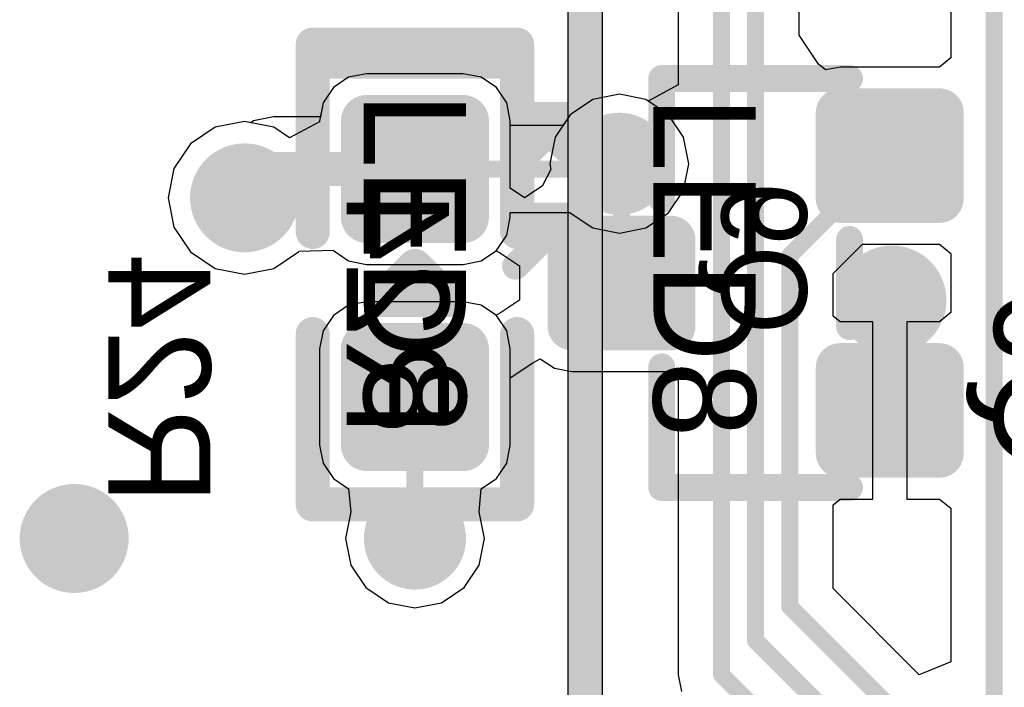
# Model space of a CAD drawing. Header units: millimetres. Extents: x 1.4 to 10.4, y 0 to 10.9.
# Tile 14 of 177: x 3.034 to 3.323, y 3.081 to 3.277. Entities that reach past the tile are written whole.
import ezdxf

# ---------------------------------------------------------------- set-up
doc = ezdxf.new("R2010")
doc.units = ezdxf.units.MM
doc.header["$MEASUREMENT"] = 0
for name, color, linetype in [('BottomLayer', 5, 'Continuous'), ('BottomOverlay', 54, 'Continuous'), ('BottomPaste', 16, 'Continuous'), ('BottomSolder', 6, 'Continuous'), ('DrillDrawing', 1, 'Continuous'), ('DrillGuide', 244, 'Continuous'), ('InternalPlane1', 76, 'Continuous'), ('InternalPlane2', 16, 'Continuous'), ('Mechanical31', 56, 'Continuous'), ('Mechanical32', 56, 'Continuous'), ('MultiLayer', 9, 'Continuous'), ('TopLayer', 1, 'Continuous'), ('TopOverlay', 2, 'Continuous'), ('TopPaste', 8, 'Continuous'), ('TopSolder', 216, 'Continuous')]:
    doc.layers.add(name, color=color, linetype=linetype)

msp = doc.modelspace()

# ---------------------------------------------------------------- linework, layer by layer
at = {"layer": 'BottomLayer'}
for p, q in [((3.2272551, 3.3473052), (3.2272551, 3.2581311)), ((3.3072551, 3.3088697), (3.3072551, 3.2661303)), ((3.2627449, 3.2727546), (3.2627449, 3.3022454)), ((3.268462, 3.2641983), (3.2627449, 3.2727546)), ((3.3072551, 3.2661303), (3.3039369, 3.2634072)), ((3.2704751, 3.2625462), (3.268462, 3.2641983)), ((3.2748032, 3.2634072), (3.2704751, 3.2625462)), ((3.3039369, 3.2634072), (3.2748032, 3.2634072)), ((3.1305423, 3.2603951), (3.1260624, 3.2574018)), ((3.1358266, 3.2614462), (3.1305423, 3.2603951)), ((3.164173, 3.2614462), (3.1358266, 3.2614462)), ((3.1694573, 3.2603951), (3.164173, 3.2614462)), ((3.1739372, 3.2574018), (3.1694573, 3.2603951)), ((3.1260624, 3.2574018), (3.1230691, 3.2529219)), ((3.1769305, 3.2529219), (3.1739372, 3.2574018)), ((3.2272551, 3.2581311), (3.2184358, 3.2534172)), ((3.21, 3.2553918), (3.2021964, 3.2538396)), ((3.2178036, 3.2538396), (3.21, 3.2553918)), ((3.1230691, 3.2529219), (3.1222409, 3.2487583)), ((3.1779816, 3.2476376), (3.1769305, 3.2529219)), ((3.2021964, 3.2538396), (3.1955808, 3.2494192)), ((3.2184358, 3.2534172), (3.2178036, 3.2538396)), ((3.1084644, 3.2487583), (3.1026117, 3.2475941)), ((3.1222409, 3.2487583), (3.1084644, 3.2487583)), ((3.1955808, 3.2494192), (3.1911604, 3.2428036)), ((3.091416, 3.2457235), (3.0841389, 3.2408611)), ((3.1, 3.247431), (3.091416, 3.2457235)), ((3.1018245, 3.2470681), (3.1, 3.247431)), ((3.1026117, 3.2475941), (3.1018245, 3.2470681)), ((3.1779816, 3.2278258), (3.1779816, 3.2476376)), ((3.1911604, 3.2428036), (3.1896082, 3.235)), ((3.0841389, 3.2408611), (3.0792765, 3.233584)), ((3.1896082, 3.235), (3.1899384, 3.23334)), ((3.0792765, 3.233584), (3.077569, 3.225)), ((3.1899384, 3.23334), (3.18734, 3.2284785)), ((3.18734, 3.2284785), (3.1821724, 3.2250256)), ((3.1821724, 3.2250256), (3.1779816, 3.2278258)), ((3.077569, 3.225), (3.0792765, 3.216416)), ((3.0792765, 3.216416), (3.0841389, 3.2091389)), ((3.2727449, 3.2027524), (3.2813885, 3.211396)), ((3.2813885, 3.211396), (3.3039369, 3.211396)), ((3.3039369, 3.211396), (3.3072551, 3.2086729)), ((3.0841389, 3.2091389), (3.091416, 3.2042765)), ((3.108584, 3.2042765), (3.1158611, 3.2091389)), ((3.1158611, 3.2091389), (3.1159704, 3.2093025)), ((3.1159704, 3.2093025), (3.1259643, 3.2096536)), ((3.1259643, 3.2096536), (3.1260623, 3.2095271)), ((3.1260623, 3.2095271), (3.1260623, 3.2095271)), ((3.1260623, 3.2095271), (3.1260625, 3.2095268)), ((3.1260625, 3.2095268), (3.1260625, 3.2095269)), ((3.1260625, 3.2095269), (3.1305423, 3.2065337)), ((3.1694573, 3.2065337), (3.1738366, 3.2094598)), ((3.1738366, 3.2094598), (3.1748422, 3.2089222)), ((3.1748422, 3.2089222), (3.1807126, 3.2049998)), ((3.3072551, 3.2086729), (3.3072551, 3.1913271)), ((3.1305423, 3.2065337), (3.1358266, 3.2054826)), ((3.1358266, 3.2054826), (3.164173, 3.2054826)), ((3.164173, 3.2054826), (3.1694573, 3.2065337)), ((3.1807126, 3.2049998), (3.1807126, 3.1949998)), ((3.091416, 3.2042765), (3.1, 3.202569)), ((3.1, 3.202569), (3.108584, 3.2042765)), ((3.2727449, 3.1902932), (3.2727449, 3.2027524)), ((3.1305423, 3.1934659), (3.1260624, 3.1904726)), ((3.1358266, 3.194517), (3.1305423, 3.1934659)), ((3.164173, 3.194517), (3.1358266, 3.194517)), ((3.1694573, 3.1934659), (3.164173, 3.194517)), ((3.1738366, 3.1905398), (3.1694573, 3.1934659)), ((3.1807126, 3.1949998), (3.1748422, 3.1910774)), ((3.1260624, 3.1904726), (3.1230691, 3.1859927)), ((3.1748422, 3.1910774), (3.1738366, 3.1905398)), ((3.3072551, 3.1913271), (3.3039369, 3.188604)), ((3.2748033, 3.188604), (3.2727449, 3.1902932)), ((3.2843701, 3.188604), (3.2748033, 3.188604)), ((3.2843701, 3.1625984), (3.2843701, 3.188604)), ((3.3039369, 3.188604), (3.2943701, 3.188604)), ((3.2943701, 3.188604), (3.2943701, 3.1625984)), ((3.1230691, 3.1859927), (3.122018, 3.1807084)), ((3.122018, 3.1807084), (3.122018, 3.152362)), ((3.1779816, 3.1721742), (3.1846203, 3.17661)), ((3.1846203, 3.17661), (3.1868009, 3.1777755)), ((3.1868009, 3.1777755), (3.1909323, 3.175015)), ((3.1909323, 3.175015), (3.196063, 3.1739944)), ((3.196063, 3.1739944), (3.2251967, 3.1739944)), ((3.2251967, 3.1739944), (3.2272551, 3.1723052)), ((3.1779816, 3.152362), (3.1779816, 3.1721742)), ((3.2272551, 3.1723052), (3.2272551, 3.0850001)), ((3.2843701, 3.1365928), (3.2843701, 3.1625984)), ((3.2943701, 3.1625984), (3.2943701, 3.1365928)), ((3.122018, 3.152362), (3.1230691, 3.1470777)), ((3.1769305, 3.1470777), (3.1779816, 3.152362)), ((3.1230691, 3.1470777), (3.1260624, 3.1425978)), ((3.1739372, 3.1425978), (3.1769305, 3.1470777)), ((3.1260624, 3.1425978), (3.1305422, 3.1396045)), ((3.1694574, 3.1396045), (3.1739372, 3.1425978)), ((3.1305422, 3.1396045), (3.1305422, 3.1396045)), ((3.1305422, 3.1396045), (3.1305422, 3.1396045)), ((3.1305422, 3.1396045), (3.1311604, 3.1328036)), ((3.1688396, 3.1328036), (3.1694574, 3.1396045)), ((3.1694574, 3.1396045), (3.1694574, 3.1396045)), ((3.1694574, 3.1396045), (3.1694574, 3.1396045)), ((3.2727449, 3.1349036), (3.2748033, 3.1365928)), ((3.2748033, 3.1365928), (3.2843701, 3.1365928)), ((3.2943701, 3.1365928), (3.3039369, 3.1365928)), ((3.3039369, 3.1365928), (3.3072551, 3.1338697)), ((3.1311604, 3.1328034), (3.1296082, 3.125)), ((3.1311604, 3.1328036), (3.1311603, 3.1328035)), ((3.1311603, 3.1328035), (3.1311604, 3.1328034)), ((3.1688397, 3.1328035), (3.1688396, 3.1328036)), ((3.1688396, 3.1328034), (3.1688397, 3.1328035)), ((3.1703918, 3.125), (3.1688396, 3.1328034)), ((3.2727449, 3.1102791), (3.2727449, 3.1349036)), ((3.3072551, 3.1338697), (3.3072551, 3.0888346)), ((3.1296082, 3.125), (3.1311604, 3.1171964)), ((3.1688396, 3.1171964), (3.1703918, 3.125)), ((3.1311604, 3.1171964), (3.1355808, 3.1105808)), ((3.1644192, 3.1105808), (3.1688396, 3.1171964)), ((3.1355808, 3.1105808), (3.1421964, 3.1061604)), ((3.1578036, 3.1061604), (3.1644192, 3.1105808)), ((3.2980163, 3.0850077), (3.2727449, 3.1102791)), ((3.1421964, 3.1061604), (3.15, 3.1046082)), ((3.15, 3.1046082), (3.1578036, 3.1061604)), ((3.3072551, 3.0888346), (3.2980163, 3.0850077)), ((3.2272551, 3.0850001), (3.227255, 3.085)), ((3.227255, 3.085), (3.2272551, 3.085)), ((3.2272551, 3.085), (3.2282252, 3.0801227))]:
    msp.add_line(p, q, dxfattribs=at)
for points, const_width in [([(3.24, 3.085), (3.24, 4.4130315)], 0.005), ([(3.25, 3.095), (3.25, 4.2480315)], 0.005), ([(3.32, 3.065), (3.32, 3.3817717)], 0.005), ([(3.26, 3.2080315), (3.2893701, 3.2374016)], 0.005), ([(3.1, 3.225), (3.1084644, 3.2334644)], 0.01), ([(3.1084644, 3.2334644), (3.1499998, 3.2334644)], 0.01), ([(3.21, 3.235), (3.2106299, 3.2343701)], 0.005), ([(3.2106299, 3.2), (3.2106299, 3.2343701)], 0.005), ([(3.26, 3.105), (3.26, 3.2080315)], 0.005), ([(3.2893701, 3.1943701), (3.29, 3.195)], 0.005), ([(3.2893701, 3.1625984), (3.2893701, 3.1943701)], 0.005), ([(3.1499998, 3.1250002), (3.1499998, 3.1665352)], 0.005), ([(3.1499998, 3.1250002), (3.15, 3.125)], 0.005), ([(3.26, 3.105), (3.34, 3.025)], 0.005), ([(3.25, 3.095), (3.33, 3.015)], 0.005), ([(3.24, 3.085), (3.32, 3.005)], 0.005)]:
    msp.add_lwpolyline(points, dxfattribs=dict(at, const_width=const_width))
for points, const_width in [([(3.134055, 3.2476376, 1), (3.1375982, 3.2476376, 1)], 0.0035433), ([(3.1624014, 3.2476376, 1), (3.1659446, 3.2476376, 1)], 0.0035433), ([(3.2732284, 3.25, 1), (3.276378, 3.25, 1)], 0.0031496), ([(3.3023622, 3.25, 1), (3.3055118, 3.25, 1)], 0.0031496), ([(3.205, 3.235, 1), (3.215, 3.235, 1)], 0.01), ([(3.2881201, 3.2374016, 1), (3.2906201, 3.2374016, 1)], 0.0025), ([(3.094, 3.225, 1), (3.106, 3.225, 1)], 0.012), ([(3.1059644, 3.2334644, 1), (3.1109644, 3.2334644, 1)], 0.005), ([(3.1059644, 3.2334644, 1), (3.1109644, 3.2334644, 1)], 0.005), ([(3.1474998, 3.2334644, 1), (3.1524998, 3.2334644, 1)], 0.005), ([(3.20875, 3.235, 1), (3.21125, 3.235, 1)], 0.0025), ([(3.2093799, 3.2343701, 1), (3.2118799, 3.2343701, 1)], 0.0025), ([(3.2093799, 3.2343701, 1), (3.2118799, 3.2343701, 1)], 0.0025), ([(3.0975, 3.225, 1), (3.1025, 3.225, 1)], 0.005), ([(3.2732284, 3.2248032, 1), (3.276378, 3.2248032, 1)], 0.0031496), ([(3.3023622, 3.2248032, 1), (3.3055118, 3.2248032, 1)], 0.0031496), ([(3.134055, 3.2192912, 1), (3.1375982, 3.2192912, 1)], 0.0035433), ([(3.1624014, 3.2192912, 1), (3.1659446, 3.2192912, 1)], 0.0035433), ([(3.1944882, 3.2125984, 1), (3.1976378, 3.2125984, 1)], 0.0031496), ([(3.223622, 3.2125984, 1), (3.2267716, 3.2125984, 1)], 0.0031496), ([(3.25875, 3.2080315, 1), (3.26125, 3.2080315, 1)], 0.0025), ([(3.25875, 3.2080315, 1), (3.26125, 3.2080315, 1)], 0.0025), ([(3.284, 3.195, 1), (3.296, 3.195, 1)], 0.012), ([(3.2093799, 3.2, 1), (3.2118799, 3.2, 1)], 0.0025), ([(3.2881201, 3.1943701, 1), (3.2906201, 3.1943701, 1)], 0.0025), ([(3.2881201, 3.1943701, 1), (3.2906201, 3.1943701, 1)], 0.0025), ([(3.28875, 3.195, 1), (3.29125, 3.195, 1)], 0.0025), ([(3.1944882, 3.1874016, 1), (3.1976378, 3.1874016, 1)], 0.0031496), ([(3.223622, 3.1874016, 1), (3.2267716, 3.1874016, 1)], 0.0031496), ([(3.134055, 3.1807084, 1), (3.1375982, 3.1807084, 1)], 0.0035433), ([(3.1624014, 3.1807084, 1), (3.1659446, 3.1807084, 1)], 0.0035433), ([(3.2732284, 3.1751968, 1), (3.276378, 3.1751968, 1)], 0.0031496), ([(3.3023622, 3.1751968, 1), (3.3055118, 3.1751968, 1)], 0.0031496), ([(3.1487498, 3.1665352, 1), (3.1512498, 3.1665352, 1)], 0.0025), ([(3.2881201, 3.1625984, 1), (3.2906201, 3.1625984, 1)], 0.0025), ([(3.134055, 3.152362, 1), (3.1375982, 3.152362, 1)], 0.0035433), ([(3.1624014, 3.152362, 1), (3.1659446, 3.152362, 1)], 0.0035433), ([(3.2732284, 3.15, 1), (3.276378, 3.15, 1)], 0.0031496), ([(3.3023622, 3.15, 1), (3.3055118, 3.15, 1)], 0.0031496), ([(3.044, 3.125, 1), (3.056, 3.125, 1)], 0.012), ([(3.145, 3.125, 1), (3.155, 3.125, 1)], 0.01), ([(3.1487498, 3.1250002, 1), (3.1512498, 3.1250002, 1)], 0.0025), ([(3.1487498, 3.1250002, 1), (3.1512498, 3.1250002, 1)], 0.0025), ([(3.14875, 3.125, 1), (3.15125, 3.125, 1)], 0.0025), ([(3.25875, 3.105, 1), (3.26125, 3.105, 1)], 0.0025), ([(3.25875, 3.105, 1), (3.26125, 3.105, 1)], 0.0025), ([(3.24875, 3.095, 1), (3.25125, 3.095, 1)], 0.0025), ([(3.24875, 3.095, 1), (3.25125, 3.095, 1)], 0.0025), ([(3.23875, 3.085, 1), (3.24125, 3.085, 1)], 0.0025), ([(3.23875, 3.085, 1), (3.24125, 3.085, 1)], 0.0025)]:
    msp.add_lwpolyline(points, format="xyb", close=True, dxfattribs=dict(at, const_width=const_width))
for points in [[(3.164173, 3.2157479), (3.164173, 3.2511809), (3.1358266, 3.2157479), (3.1358266, 3.2511809)], [(3.303937, 3.2216536), (3.303937, 3.2531496), (3.2748032, 3.2216536), (3.2748032, 3.2531496)], [(3.3070866, 3.2248032), (3.3070866, 3.25), (3.2716536, 3.2248032), (3.2716536, 3.25)], [(3.1677163, 3.2192912), (3.1677163, 3.2476376), (3.1322833, 3.2192912), (3.1322833, 3.2476376)], [(3.2251968, 3.184252), (3.2251968, 3.215748), (3.196063, 3.184252), (3.196063, 3.215748)], [(3.2283464, 3.1874016), (3.2283464, 3.2125984), (3.1929134, 3.1874016), (3.1929134, 3.2125984)], [(3.164173, 3.1488187), (3.164173, 3.1842517), (3.1358266, 3.1488187), (3.1358266, 3.1842517)], [(3.1677163, 3.152362), (3.1677163, 3.1807084), (3.1322833, 3.152362), (3.1322833, 3.1807084)], [(3.303937, 3.1468504), (3.303937, 3.1783464), (3.2748032, 3.1468504), (3.2748032, 3.1783464)], [(3.3070866, 3.15), (3.3070866, 3.1751968), (3.2716536, 3.15), (3.2716536, 3.1751968)]]:
    msp.add_solid(points, dxfattribs=at)
at = {"layer": 'BottomOverlay'}
for points, const_width in [([(3.1199998, 3.2149998), (3.1199998, 3.2649998)], 0.01), ([(3.1199998, 3.2649998), (3.1799998, 3.2649998)], 0.01), ([(3.1799998, 3.2149998), (3.1799998, 3.2649998)], 0.01), ([(3.2224409, 3.2246063), (3.2224409, 3.2600394)], 0.007874), ([(3.2224409, 3.2600394), (3.2775591, 3.2600394)], 0.007874), ([(3.2775591, 3.1872047), (3.2775591, 3.2127953)], 0.007874), ([(3.1199998, 3.1349998), (3.1199998, 3.1849998)], 0.01), ([(3.1799998, 3.1349998), (3.1799998, 3.1849998)], 0.01), ([(3.2224409, 3.1399606), (3.2224409, 3.1753937)], 0.007874), ([(3.2224409, 3.1399606), (3.2775591, 3.1399606)], 0.007874), ([(3.1199998, 3.1349998), (3.1799998, 3.1349998)], 0.01)]:
    msp.add_lwpolyline(points, dxfattribs=dict(at, const_width=const_width))
for points, const_width in [([(3.1174998, 3.2649998, 1), (3.1224998, 3.2649998, 1)], 0.005), ([(3.1174998, 3.2649998, 1), (3.1224998, 3.2649998, 1)], 0.005), ([(3.1774998, 3.2649998, 1), (3.1824998, 3.2649998, 1)], 0.005), ([(3.1774998, 3.2649998, 1), (3.1824998, 3.2649998, 1)], 0.005), ([(3.2204724, 3.2600394, 1), (3.2244094, 3.2600394, 1)], 0.003937), ([(3.2204724, 3.2600394, 1), (3.2244094, 3.2600394, 1)], 0.003937), ([(3.2755906, 3.2600394, 1), (3.2795276, 3.2600394, 1)], 0.003937), ([(3.2204724, 3.2246063, 1), (3.2244094, 3.2246063, 1)], 0.003937), ([(3.1174998, 3.2149998, 1), (3.1224998, 3.2149998, 1)], 0.005), ([(3.1774998, 3.2149998, 1), (3.1824998, 3.2149998, 1)], 0.005), ([(3.2755906, 3.2127953, 1), (3.2795276, 3.2127953, 1)], 0.003937), ([(3.2755906, 3.1872047, 1), (3.2795276, 3.1872047, 1)], 0.003937), ([(3.1174998, 3.1849998, 1), (3.1224998, 3.1849998, 1)], 0.005), ([(3.1774998, 3.1849998, 1), (3.1824998, 3.1849998, 1)], 0.005), ([(3.2204724, 3.1753937, 1), (3.2244094, 3.1753937, 1)], 0.003937), ([(3.2204724, 3.1399606, 1), (3.2244094, 3.1399606, 1)], 0.003937), ([(3.2204724, 3.1399606, 1), (3.2244094, 3.1399606, 1)], 0.003937), ([(3.2755906, 3.1399606, 1), (3.2795276, 3.1399606, 1)], 0.003937), ([(3.1174998, 3.1349998, 1), (3.1224998, 3.1349998, 1)], 0.005), ([(3.1174998, 3.1349998, 1), (3.1224998, 3.1349998, 1)], 0.005), ([(3.1774998, 3.1349998, 1), (3.1824998, 3.1349998, 1)], 0.005), ([(3.1774998, 3.1349998, 1), (3.1824998, 3.1349998, 1)], 0.005)]:
    msp.add_lwpolyline(points, format="xyb", close=True, dxfattribs=dict(at, const_width=const_width))
at = {"layer": 'BottomPaste'}
for points, const_width in [([(3.134055, 3.2476376, 1), (3.1375982, 3.2476376, 1)], 0.0035433), ([(3.1624014, 3.2476376, 1), (3.1659446, 3.2476376, 1)], 0.0035433), ([(3.2732284, 3.25, 1), (3.276378, 3.25, 1)], 0.0031496), ([(3.3023622, 3.25, 1), (3.3055118, 3.25, 1)], 0.0031496), ([(3.2732284, 3.2248032, 1), (3.276378, 3.2248032, 1)], 0.0031496), ([(3.3023622, 3.2248032, 1), (3.3055118, 3.2248032, 1)], 0.0031496), ([(3.134055, 3.2192912, 1), (3.1375982, 3.2192912, 1)], 0.0035433), ([(3.1624014, 3.2192912, 1), (3.1659446, 3.2192912, 1)], 0.0035433), ([(3.1944882, 3.2125984, 1), (3.1976378, 3.2125984, 1)], 0.0031496), ([(3.223622, 3.2125984, 1), (3.2267716, 3.2125984, 1)], 0.0031496), ([(3.1944882, 3.1874016, 1), (3.1976378, 3.1874016, 1)], 0.0031496), ([(3.223622, 3.1874016, 1), (3.2267716, 3.1874016, 1)], 0.0031496), ([(3.134055, 3.1807084, 1), (3.1375982, 3.1807084, 1)], 0.0035433), ([(3.1624014, 3.1807084, 1), (3.1659446, 3.1807084, 1)], 0.0035433), ([(3.2732284, 3.1751968, 1), (3.276378, 3.1751968, 1)], 0.0031496), ([(3.3023622, 3.1751968, 1), (3.3055118, 3.1751968, 1)], 0.0031496), ([(3.134055, 3.152362, 1), (3.1375982, 3.152362, 1)], 0.0035433), ([(3.1624014, 3.152362, 1), (3.1659446, 3.152362, 1)], 0.0035433), ([(3.2732284, 3.15, 1), (3.276378, 3.15, 1)], 0.0031496), ([(3.3023622, 3.15, 1), (3.3055118, 3.15, 1)], 0.0031496)]:
    msp.add_lwpolyline(points, format="xyb", close=True, dxfattribs=dict(at, const_width=const_width))
for points in [[(3.164173, 3.2157479), (3.164173, 3.2511809), (3.1358266, 3.2157479), (3.1358266, 3.2511809)], [(3.303937, 3.2216536), (3.303937, 3.2531496), (3.2748032, 3.2216536), (3.2748032, 3.2531496)], [(3.3070866, 3.2248032), (3.3070866, 3.25), (3.2716536, 3.2248032), (3.2716536, 3.25)], [(3.1677163, 3.2192912), (3.1677163, 3.2476376), (3.1322833, 3.2192912), (3.1322833, 3.2476376)], [(3.2251968, 3.184252), (3.2251968, 3.215748), (3.196063, 3.184252), (3.196063, 3.215748)], [(3.2283464, 3.1874016), (3.2283464, 3.2125984), (3.1929134, 3.1874016), (3.1929134, 3.2125984)], [(3.164173, 3.1488187), (3.164173, 3.1842517), (3.1358266, 3.1488187), (3.1358266, 3.1842517)], [(3.1677163, 3.152362), (3.1677163, 3.1807084), (3.1322833, 3.152362), (3.1322833, 3.1807084)], [(3.303937, 3.1468504), (3.303937, 3.1783464), (3.2748032, 3.1468504), (3.2748032, 3.1783464)], [(3.3070866, 3.15), (3.3070866, 3.1751968), (3.2716536, 3.15), (3.2716536, 3.1751968)]]:
    msp.add_solid(points, dxfattribs=at)
at = {"layer": 'BottomSolder'}
for points, const_width in [([(3.2712284, 3.25, 1), (3.278378, 3.25, 1)], 0.0071496), ([(3.3003622, 3.25, 1), (3.3075118, 3.25, 1)], 0.0071496), ([(3.132055, 3.2476376, 1), (3.1395982, 3.2476376, 1)], 0.0075433), ([(3.1604014, 3.2476376, 1), (3.1679446, 3.2476376, 1)], 0.0075433), ([(3.2712284, 3.2248032, 1), (3.278378, 3.2248032, 1)], 0.0071496), ([(3.3003622, 3.2248032, 1), (3.3075118, 3.2248032, 1)], 0.0071496), ([(3.132055, 3.2192912, 1), (3.1395982, 3.2192912, 1)], 0.0075433), ([(3.1604014, 3.2192912, 1), (3.1679446, 3.2192912, 1)], 0.0075433), ([(3.1924882, 3.2125984, 1), (3.1996378, 3.2125984, 1)], 0.0071496), ([(3.221622, 3.2125984, 1), (3.2287716, 3.2125984, 1)], 0.0071496), ([(3.1924882, 3.1874016, 1), (3.1996378, 3.1874016, 1)], 0.0071496), ([(3.221622, 3.1874016, 1), (3.2287716, 3.1874016, 1)], 0.0071496), ([(3.132055, 3.1807084, 1), (3.1395982, 3.1807084, 1)], 0.0075433), ([(3.1604014, 3.1807084, 1), (3.1679446, 3.1807084, 1)], 0.0075433), ([(3.2712284, 3.1751968, 1), (3.278378, 3.1751968, 1)], 0.0071496), ([(3.3003622, 3.1751968, 1), (3.3075118, 3.1751968, 1)], 0.0071496), ([(3.132055, 3.152362, 1), (3.1395982, 3.152362, 1)], 0.0075433), ([(3.1604014, 3.152362, 1), (3.1679446, 3.152362, 1)], 0.0075433), ([(3.2712284, 3.15, 1), (3.278378, 3.15, 1)], 0.0071496), ([(3.3003622, 3.15, 1), (3.3075118, 3.15, 1)], 0.0071496)]:
    msp.add_lwpolyline(points, format="xyb", close=True, dxfattribs=dict(at, const_width=const_width))
for points in [[(3.303937, 3.2176536), (3.303937, 3.2571496), (3.2748032, 3.2176536), (3.2748032, 3.2571496)], [(3.164173, 3.2117479), (3.164173, 3.2551809), (3.1358266, 3.2117479), (3.1358266, 3.2551809)], [(3.3110866, 3.2248032), (3.3110866, 3.25), (3.2676536, 3.2248032), (3.2676536, 3.25)], [(3.1717163, 3.2192912), (3.1717163, 3.2476376), (3.1282833, 3.2192912), (3.1282833, 3.2476376)], [(3.2251968, 3.180252), (3.2251968, 3.219748), (3.196063, 3.180252), (3.196063, 3.219748)], [(3.2323464, 3.1874016), (3.2323464, 3.2125984), (3.1889134, 3.1874016), (3.1889134, 3.2125984)], [(3.164173, 3.1448187), (3.164173, 3.1882517), (3.1358266, 3.1448187), (3.1358266, 3.1882517)], [(3.303937, 3.1428504), (3.303937, 3.1823464), (3.2748032, 3.1428504), (3.2748032, 3.1823464)], [(3.1717163, 3.152362), (3.1717163, 3.1807084), (3.1282833, 3.152362), (3.1282833, 3.1807084)], [(3.3110866, 3.15), (3.3110866, 3.1751968), (3.2676536, 3.15), (3.2676536, 3.1751968)]]:
    msp.add_solid(points, dxfattribs=at)
at = {"layer": 'DrillDrawing'}
for points, const_width in [([(3.2075, 3.235, 1), (3.2125, 3.235, 1)], 0.005), ([(3.097, 3.225, 1), (3.103, 3.225, 1)], 0.006), ([(3.287, 3.195, 1), (3.293, 3.195, 1)], 0.006), ([(3.047, 3.125, 1), (3.053, 3.125, 1)], 0.006), ([(3.1475, 3.125, 1), (3.1525, 3.125, 1)], 0.005)]:
    msp.add_lwpolyline(points, format="xyb", close=True, dxfattribs=dict(at, const_width=const_width))
at = {"layer": 'DrillGuide'}
for points, const_width in [([(3.2075, 3.235, 1), (3.2125, 3.235, 1)], 0.005), ([(3.097, 3.225, 1), (3.103, 3.225, 1)], 0.006), ([(3.287, 3.195, 1), (3.293, 3.195, 1)], 0.006), ([(3.047, 3.125, 1), (3.053, 3.125, 1)], 0.006), ([(3.1475, 3.125, 1), (3.1525, 3.125, 1)], 0.005)]:
    msp.add_lwpolyline(points, format="xyb", close=True, dxfattribs=dict(at, const_width=const_width))
at = {"layer": 'InternalPlane1'}
for points, const_width in [([(3.2025, 3.235, 1), (3.2175, 3.235, 1)], 0.015), ([(3.092, 3.225, 1), (3.108, 3.225, 1)], 0.016), ([(3.1425, 3.125, 1), (3.1575, 3.125, 1)], 0.015)]:
    msp.add_lwpolyline(points, format="xyb", close=True, dxfattribs=dict(at, const_width=const_width))
at = {"layer": 'InternalPlane2'}
for p, q in [((3.194902, 4.4828884), (3.194902, 2.705)), ((3.205098, 3.050098), (3.205098, 4.485))]:
    msp.add_line(p, q, dxfattribs=at)
at = {"layer": 'InternalPlane2', "const_width": 0.01}
msp.add_lwpolyline([(3.2, 2.705), (3.2, 4.485)], dxfattribs=at)
at = {"layer": 'InternalPlane2'}
for points, const_width in [([(3.2025, 3.235, 1), (3.2175, 3.235, 1)], 0.015), ([(3.282, 3.195, 1), (3.298, 3.195, 1)], 0.016), ([(3.042, 3.125, 1), (3.058, 3.125, 1)], 0.016), ([(3.1425, 3.125, 1), (3.1575, 3.125, 1)], 0.015)]:
    msp.add_lwpolyline(points, format="xyb", close=True, dxfattribs=dict(at, const_width=const_width))
at = {"layer": 'MultiLayer'}
for points, const_width in [([(3.205, 3.235, 1), (3.215, 3.235, 1)], 0.01), ([(3.094, 3.225, 1), (3.106, 3.225, 1)], 0.012), ([(3.284, 3.195, 1), (3.296, 3.195, 1)], 0.012), ([(3.044, 3.125, 1), (3.056, 3.125, 1)], 0.012), ([(3.145, 3.125, 1), (3.155, 3.125, 1)], 0.01)]:
    msp.add_lwpolyline(points, format="xyb", close=True, dxfattribs=dict(at, const_width=const_width))
at = {"layer": 'TopLayer'}
for p, q in [((3.1305425, 3.2603953), (3.1260626, 3.257402)), ((3.1358268, 3.2614464), (3.1305425, 3.2603953)), ((3.1641732, 3.2614464), (3.1358268, 3.2614464)), ((3.1694575, 3.2603953), (3.1641732, 3.2614464)), ((3.1739374, 3.257402), (3.1694575, 3.2603953)), ((3.1260626, 3.257402), (3.1230693, 3.2529221)), ((3.1769307, 3.2529221), (3.1739374, 3.257402)), ((3.21, 3.2553918), (3.2021964, 3.2538396)), ((3.2178036, 3.2538396), (3.21, 3.2553918)), ((3.1230693, 3.2529221), (3.1220182, 3.2476378)), ((3.1779818, 3.2476378), (3.1769307, 3.2529221)), ((3.2021964, 3.2538396), (3.1955808, 3.2494192)), ((3.2244192, 3.2494192), (3.2178036, 3.2538396)), ((3.1955808, 3.2494192), (3.1934361, 3.2462095)), ((3.2288396, 3.2428036), (3.2244192, 3.2494192)), ((3.091416, 3.2457235), (3.0841389, 3.2408611)), ((3.1, 3.247431), (3.091416, 3.2457235)), ((3.108584, 3.2457235), (3.1, 3.247431)), ((3.1131989, 3.2426399), (3.108584, 3.2457235)), ((3.1220182, 3.2473539), (3.1131989, 3.2426399)), ((3.1220182, 3.2476378), (3.1220182, 3.2473539)), ((3.1779818, 3.2462095), (3.1779818, 3.2476378)), ((3.1934361, 3.2462095), (3.1779818, 3.2462095)), ((3.2303918, 3.235), (3.2288396, 3.2428036)), ((3.0841389, 3.2408611), (3.0792765, 3.233584)), ((3.2288396, 3.2271964), (3.2303918, 3.235)), ((3.0792765, 3.233584), (3.077569, 3.225)), ((3.2244192, 3.2205808), (3.2288396, 3.2271964)), ((3.077569, 3.225), (3.0792765, 3.216416)), ((3.1769307, 3.2140071), (3.1779818, 3.2192914)), ((3.1779818, 3.2192914), (3.1779818, 3.2207197)), ((3.1779818, 3.2207197), (3.195488, 3.2207197)), ((3.195488, 3.2207197), (3.1955808, 3.2205808)), ((3.1955808, 3.2205808), (3.2021964, 3.2161604)), ((3.2178036, 3.2161604), (3.2244192, 3.2205808)), ((3.0792765, 3.216416), (3.0841389, 3.2091389)), ((3.1739374, 3.2095272), (3.1769307, 3.2140071)), ((3.2021964, 3.2161604), (3.21, 3.2146082)), ((3.21, 3.2146082), (3.2178036, 3.2161604)), ((3.0841389, 3.2091389), (3.091416, 3.2042765)), ((3.108584, 3.2042765), (3.1158611, 3.2091389)), ((3.1158611, 3.2091389), (3.1159705, 3.2093026)), ((3.1159705, 3.2093026), (3.1259643, 3.209654)), ((3.1259643, 3.209654), (3.1260625, 3.2095273)), ((3.1260625, 3.2095273), (3.1260625, 3.2095273)), ((3.1260625, 3.2095273), (3.1260627, 3.209527)), ((3.1260627, 3.209527), (3.1260627, 3.2095271)), ((3.1260627, 3.2095271), (3.1305425, 3.2065339)), ((3.1694575, 3.2065339), (3.1739374, 3.2095272)), ((3.1305425, 3.2065339), (3.1358268, 3.2054828)), ((3.1358268, 3.2054828), (3.1641732, 3.2054828)), ((3.1641732, 3.2054828), (3.1694575, 3.2065339)), ((3.091416, 3.2042765), (3.1, 3.202569)), ((3.1, 3.202569), (3.108584, 3.2042765)), ((3.1305425, 3.1934661), (3.1260626, 3.1904728)), ((3.1358268, 3.1945172), (3.1305425, 3.1934661)), ((3.1641732, 3.1945172), (3.1358268, 3.1945172)), ((3.1694575, 3.1934661), (3.1641732, 3.1945172)), ((3.1739374, 3.1904728), (3.1694575, 3.1934661)), ((3.1260626, 3.1904728), (3.1230693, 3.1859929)), ((3.1769307, 3.1859929), (3.1739374, 3.1904728)), ((3.1230693, 3.1859929), (3.1220182, 3.1807086)), ((3.1779818, 3.1807086), (3.1769307, 3.1859929)), ((3.1220182, 3.1807086), (3.1220182, 3.1523622)), ((3.1779818, 3.1523622), (3.1779818, 3.1807086)), ((3.1220182, 3.1523622), (3.1230693, 3.1470779)), ((3.1769307, 3.1470779), (3.1779818, 3.1523622)), ((3.1230693, 3.1470779), (3.1260626, 3.142598)), ((3.1739374, 3.142598), (3.1769307, 3.1470779)), ((3.1260626, 3.142598), (3.1305424, 3.1396047)), ((3.1694576, 3.1396047), (3.1739374, 3.142598)), ((3.1305424, 3.1396047), (3.1305424, 3.1396047)), ((3.1305424, 3.1396047), (3.1305424, 3.1396047)), ((3.1305424, 3.1396047), (3.1311604, 3.1328036)), ((3.1688396, 3.1328036), (3.1694576, 3.1396047)), ((3.1694576, 3.1396047), (3.1694576, 3.1396047)), ((3.1694576, 3.1396047), (3.1694576, 3.1396047)), ((3.1311604, 3.1328034), (3.1296082, 3.125)), ((3.1311604, 3.1328036), (3.1311603, 3.1328035)), ((3.1311603, 3.1328035), (3.1311604, 3.1328034)), ((3.1688397, 3.1328035), (3.1688396, 3.1328036)), ((3.1688396, 3.1328034), (3.1688397, 3.1328035)), ((3.1703918, 3.125), (3.1688396, 3.1328034)), ((3.1296082, 3.125), (3.1311604, 3.1171964)), ((3.1688396, 3.1171964), (3.1703918, 3.125)), ((3.1311604, 3.1171964), (3.1355808, 3.1105808)), ((3.1644192, 3.1105808), (3.1688396, 3.1171964)), ((3.1355808, 3.1105808), (3.1421964, 3.1061604)), ((3.1578036, 3.1061604), (3.1644192, 3.1105808)), ((3.1421964, 3.1061604), (3.15, 3.1046082)), ((3.15, 3.1046082), (3.1578036, 3.1061604))]:
    msp.add_line(p, q, dxfattribs=at)
for points, const_width in [([(3.1340552, 3.2476378, 1), (3.1375984, 3.2476378, 1)], 0.0035433), ([(3.1624016, 3.2476378, 1), (3.1659448, 3.2476378, 1)], 0.0035433), ([(3.205, 3.235, 1), (3.215, 3.235, 1)], 0.01), ([(3.094, 3.225, 1), (3.106, 3.225, 1)], 0.012), ([(3.20875, 3.235, 1), (3.21125, 3.235, 1)], 0.0025), ([(3.14875, 3.2334646, 1), (3.15125, 3.2334646, 1)], 0.0025), ([(3.2072146, 3.2334646, 1), (3.2097146, 3.2334646, 1)], 0.0025), ([(3.2072146, 3.2334646, 1), (3.2097146, 3.2334646, 1)], 0.0025), ([(3.1340552, 3.2192914, 1), (3.1375984, 3.2192914, 1)], 0.0035433), ([(3.1624016, 3.2192914, 1), (3.1659448, 3.2192914, 1)], 0.0035433), ([(3.284, 3.195, 1), (3.296, 3.195, 1)], 0.012), ([(3.1340552, 3.1807086, 1), (3.1375984, 3.1807086, 1)], 0.0035433), ([(3.1624016, 3.1807086, 1), (3.1659448, 3.1807086, 1)], 0.0035433), ([(3.14875, 3.1665354, 1), (3.15125, 3.1665354, 1)], 0.0025), ([(3.1340552, 3.1523622, 1), (3.1375984, 3.1523622, 1)], 0.0035433), ([(3.1624016, 3.1523622, 1), (3.1659448, 3.1523622, 1)], 0.0035433), ([(3.044, 3.125, 1), (3.056, 3.125, 1)], 0.012), ([(3.145, 3.125, 1), (3.155, 3.125, 1)], 0.01), ([(3.14875, 3.125, 1), (3.15125, 3.125, 1)], 0.0025)]:
    msp.add_lwpolyline(points, format="xyb", close=True, dxfattribs=dict(at, const_width=const_width))
at = {"layer": 'TopLayer', "const_width": 0.005}
for points in [[(3.2084646, 3.2334646), (3.21, 3.235)], [(3.15, 3.2334646), (3.2084646, 3.2334646)], [(3.15, 3.125), (3.15, 3.1665354)]]:
    msp.add_lwpolyline(points, dxfattribs=at)
at = {"layer": 'TopLayer'}
for points in [[(3.1358268, 3.2511811), (3.1358268, 3.2157481), (3.1641732, 3.2511811), (3.1641732, 3.2157481)], [(3.1322835, 3.2476378), (3.1322835, 3.2192914), (3.1677165, 3.2476378), (3.1677165, 3.2192914)], [(3.1358268, 3.1842519), (3.1358268, 3.1488189), (3.1641732, 3.1842519), (3.1641732, 3.1488189)], [(3.1322835, 3.1807086), (3.1322835, 3.1523622), (3.1677165, 3.1807086), (3.1677165, 3.1523622)]]:
    msp.add_solid(points, dxfattribs=at)
at = {"layer": 'TopOverlay'}
for points, const_width in [([(3.12, 3.265), (3.12, 3.27)], 0.01), ([(3.12, 3.27), (3.18, 3.27)], 0.01), ([(3.18, 3.265), (3.18, 3.27)], 0.01), ([(3.12, 3.265), (3.18, 3.265)], 0.01), ([(3.1795276, 3.2344488), (3.1942913, 3.2492126)], 0.007874), ([(3.1844488, 3.2492126), (3.1942913, 3.2393701)], 0.007874), ([(3.1844488, 3.2492126), (3.1942913, 3.2492126)], 0.007874), ([(3.1942913, 3.2393701), (3.1942913, 3.2492126)], 0.007874), ([(3.1795276, 3.2049213), (3.1942913, 3.2196851)], 0.007874), ([(3.1844488, 3.2196851), (3.1942913, 3.2196851)], 0.007874), ([(3.1844488, 3.2196851), (3.1942913, 3.2098426)], 0.007874), ([(3.1942913, 3.2098426), (3.1942913, 3.2196851)], 0.007874), ([(3.14, 3.195), (3.15, 3.205)], 0.01), ([(3.15, 3.205), (3.16, 3.195)], 0.01), ([(3.14, 3.195), (3.16, 3.195)], 0.01), ([(3.12, 3.135), (3.12, 3.185)], 0.01), ([(3.18, 3.135), (3.18, 3.185)], 0.01), ([(3.12, 3.135), (3.18, 3.135)], 0.01)]:
    msp.add_lwpolyline(points, dxfattribs=dict(at, const_width=const_width))
for points, const_width in [([(3.1175, 3.27, 1), (3.1225, 3.27, 1)], 0.005), ([(3.1175, 3.27, 1), (3.1225, 3.27, 1)], 0.005), ([(3.1775, 3.27, 1), (3.1825, 3.27, 1)], 0.005), ([(3.1775, 3.27, 1), (3.1825, 3.27, 1)], 0.005), ([(3.1175, 3.265, 1), (3.1225, 3.265, 1)], 0.005), ([(3.1175, 3.265, 1), (3.1225, 3.265, 1)], 0.005), ([(3.1775, 3.265, 1), (3.1825, 3.265, 1)], 0.005), ([(3.1775, 3.265, 1), (3.1825, 3.265, 1)], 0.005), ([(3.1824803, 3.2492126, 1), (3.1864173, 3.2492126, 1)], 0.003937), ([(3.1824803, 3.2492126, 1), (3.1864173, 3.2492126, 1)], 0.003937), ([(3.1923228, 3.2492126, 1), (3.1962598, 3.2492126, 1)], 0.003937), ([(3.1923228, 3.2492126, 1), (3.1962598, 3.2492126, 1)], 0.003937), ([(3.1923228, 3.2492126, 1), (3.1962598, 3.2492126, 1)], 0.003937), ([(3.1923228, 3.2393701, 1), (3.1962598, 3.2393701, 1)], 0.003937), ([(3.1923228, 3.2393701, 1), (3.1962598, 3.2393701, 1)], 0.003937), ([(3.1775591, 3.2344488, 1), (3.1814961, 3.2344488, 1)], 0.003937), ([(3.1824803, 3.2196851, 1), (3.1864173, 3.2196851, 1)], 0.003937), ([(3.1824803, 3.2196851, 1), (3.1864173, 3.2196851, 1)], 0.003937), ([(3.1923228, 3.2196851, 1), (3.1962598, 3.2196851, 1)], 0.003937), ([(3.1923228, 3.2196851, 1), (3.1962598, 3.2196851, 1)], 0.003937), ([(3.1923228, 3.2196851, 1), (3.1962598, 3.2196851, 1)], 0.003937), ([(3.1923228, 3.2098426, 1), (3.1962598, 3.2098426, 1)], 0.003937), ([(3.1923228, 3.2098426, 1), (3.1962598, 3.2098426, 1)], 0.003937), ([(3.1475, 3.205, 1), (3.1525, 3.205, 1)], 0.005), ([(3.1475, 3.205, 1), (3.1525, 3.205, 1)], 0.005), ([(3.1775591, 3.2049213, 1), (3.1814961, 3.2049213, 1)], 0.003937), ([(3.1375, 3.195, 1), (3.1425, 3.195, 1)], 0.005), ([(3.1375, 3.195, 1), (3.1425, 3.195, 1)], 0.005), ([(3.1575, 3.195, 1), (3.1625, 3.195, 1)], 0.005), ([(3.1575, 3.195, 1), (3.1625, 3.195, 1)], 0.005), ([(3.1175, 3.185, 1), (3.1225, 3.185, 1)], 0.005), ([(3.1775, 3.185, 1), (3.1825, 3.185, 1)], 0.005), ([(3.1175, 3.135, 1), (3.1225, 3.135, 1)], 0.005), ([(3.1175, 3.135, 1), (3.1225, 3.135, 1)], 0.005), ([(3.1775, 3.135, 1), (3.1825, 3.135, 1)], 0.005), ([(3.1775, 3.135, 1), (3.1825, 3.135, 1)], 0.005)]:
    msp.add_lwpolyline(points, format="xyb", close=True, dxfattribs=dict(at, const_width=const_width))
at = {"layer": 'TopPaste', "const_width": 0.0035433}
for points in [[(3.1340552, 3.2476378, 1), (3.1375984, 3.2476378, 1)], [(3.1624016, 3.2476378, 1), (3.1659448, 3.2476378, 1)], [(3.1340552, 3.2192914, 1), (3.1375984, 3.2192914, 1)], [(3.1624016, 3.2192914, 1), (3.1659448, 3.2192914, 1)], [(3.1340552, 3.1807086, 1), (3.1375984, 3.1807086, 1)], [(3.1624016, 3.1807086, 1), (3.1659448, 3.1807086, 1)], [(3.1340552, 3.1523622, 1), (3.1375984, 3.1523622, 1)], [(3.1624016, 3.1523622, 1), (3.1659448, 3.1523622, 1)]]:
    msp.add_lwpolyline(points, format="xyb", close=True, dxfattribs=at)
at = {"layer": 'TopPaste'}
for points in [[(3.1358268, 3.2511811), (3.1358268, 3.2157481), (3.1641732, 3.2511811), (3.1641732, 3.2157481)], [(3.1322835, 3.2476378), (3.1322835, 3.2192914), (3.1677165, 3.2476378), (3.1677165, 3.2192914)], [(3.1358268, 3.1842519), (3.1358268, 3.1488189), (3.1641732, 3.1842519), (3.1641732, 3.1488189)], [(3.1322835, 3.1807086), (3.1322835, 3.1523622), (3.1677165, 3.1807086), (3.1677165, 3.1523622)]]:
    msp.add_solid(points, dxfattribs=at)
at = {"layer": 'TopSolder', "const_width": 0.0075433}
for points in [[(3.1320552, 3.2476378, 1), (3.1395984, 3.2476378, 1)], [(3.1604016, 3.2476378, 1), (3.1679448, 3.2476378, 1)], [(3.1320552, 3.2192914, 1), (3.1395984, 3.2192914, 1)], [(3.1604016, 3.2192914, 1), (3.1679448, 3.2192914, 1)], [(3.1320552, 3.1807086, 1), (3.1395984, 3.1807086, 1)], [(3.1604016, 3.1807086, 1), (3.1679448, 3.1807086, 1)], [(3.1320552, 3.1523622, 1), (3.1395984, 3.1523622, 1)], [(3.1604016, 3.1523622, 1), (3.1679448, 3.1523622, 1)]]:
    msp.add_lwpolyline(points, format="xyb", close=True, dxfattribs=at)
at = {"layer": 'TopSolder'}
for points in [[(3.1358268, 3.2551811), (3.1358268, 3.2117481), (3.1641732, 3.2551811), (3.1641732, 3.2117481)], [(3.1282835, 3.2476378), (3.1282835, 3.2192914), (3.1717165, 3.2476378), (3.1717165, 3.2192914)], [(3.1358268, 3.1882519), (3.1358268, 3.1448189), (3.1641732, 3.1882519), (3.1641732, 3.1448189)], [(3.1282835, 3.1807086), (3.1282835, 3.1523622), (3.1717165, 3.1807086), (3.1717165, 3.1523622)]]:
    msp.add_solid(points, dxfattribs=at)

# ---------------------------------------------------------------- texts
at = {"layer": 'BottomOverlay', "text_generation_flag": 2}
for s, p in [('R24', (3.06, 3.135)), ('Q9', (3.32, 3.145))]:
    msp.add_text(s, height=0.03, rotation=270, dxfattribs=at).set_placement(p)
at = {"layer": 'Mechanical31'}
msp.add_text('LED8', height=0.03, rotation=270, dxfattribs=at).set_placement((3.135, 3.256))
at = {"layer": 'Mechanical32', "text_generation_flag": 2}
for s, height, p in [('R24', 0.03, (3.13, 3.155)), ('Q9', 0.025, (3.24, 3.185))]:
    msp.add_text(s, height=height, rotation=270, dxfattribs=at).set_placement(p)
at = {"layer": 'TopOverlay'}
msp.add_text('LED8', height=0.03, rotation=270, dxfattribs=at).set_placement((3.22, 3.255))

doc.saveas('drawing.dxf')
